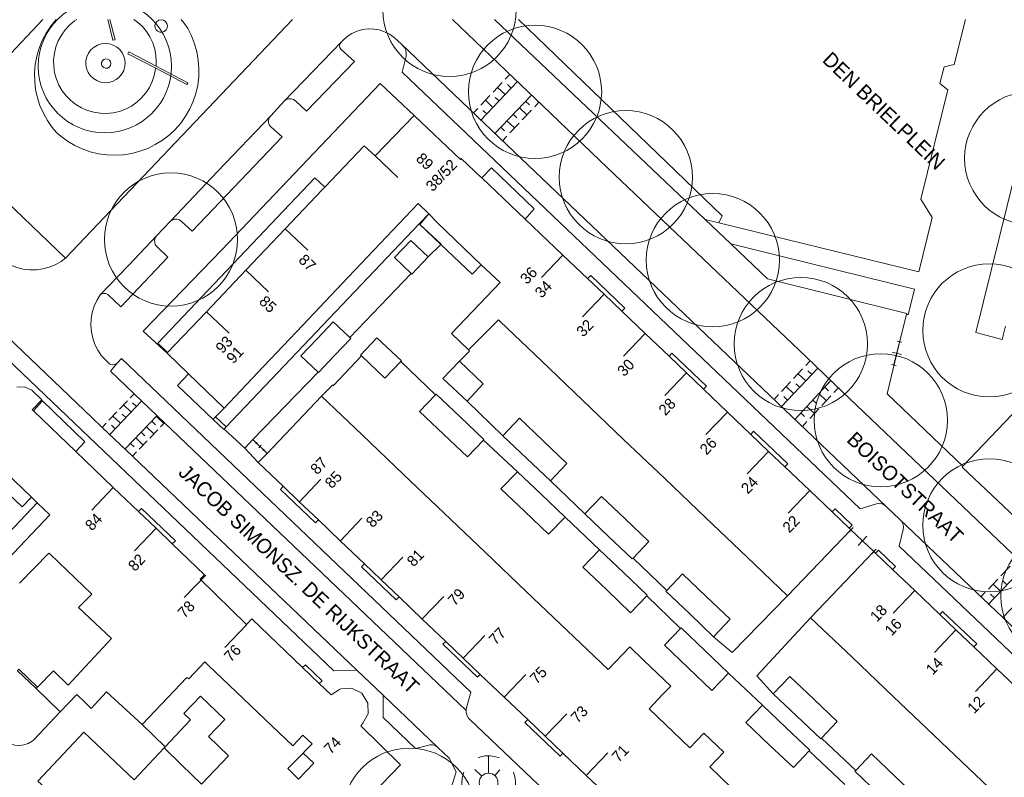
# Model space of a CAD drawing. Header units: metres. Extents: x 134994 to 136506, y 457393 to 459006.
# Tile 80 of 171: x 135147 to 135242, y 458127 to 458200. Entities that reach past the tile are written whole.
import ezdxf
from ezdxf.enums import TextEntityAlignment as Align

# ---------------------------------------------------------------- set-up
doc = ezdxf.new("R2010")
doc.units = ezdxf.units.M
for name, color, linetype, lineweight in [('B-WE-GR-BOOM-S', 250, 'Continuous', 13), ('B-WE-KG_BEBOUWING', 251, 'Continuous', 20), ('B-WE-KG_BEBOUWING TUSSENMUUR', 251, 'Continuous', 5), ('B-WE-KG_HUISNR', 251, 'Continuous', 5), ('B-WE-KG_ONDERGROND_REST', 251, 'Continuous', 5), ('B-WE-KG_STRAATNAAM', 251, 'Continuous', 5)]:
    doc.layers.add(name, color=color, linetype=linetype, lineweight=lineweight)
doc.styles.add('Styledgn000', font='dgn000.shx')

# ---------------------------------------------------------------- blocks, each defined once
blk = doc.blocks.new('SGR-BOOM_02')
blk.add_circle((0, 0), 6.4)

msp = doc.modelspace()

# ---------------------------------------------------------------- linework, layer by layer
at = {"layer": 'B-WE-KG_BEBOUWING', "flags": 128}
for points in [[(135165.709, 458161.58), (135165.93, 458161.809), (135166.761, 458162.671), (135163.338, 458165.959), (135162.28, 458164.84), (135165.709, 458161.58), (135166.74, 458160.61), (135166.757, 458160.628), (135166.96, 458160.85), (135185.513, 458180.356), (135187.584, 458178.384), (135190.591, 458175.521), (135191.472, 458176.443), (135193.281, 458174.721), (135188.611, 458169.831), (135190.251, 458168.251), (135193.121, 458171.141), (135193.289, 458170.98), (135197.242, 458167.206), (135201.194, 458163.431), (135205.147, 458159.657), (135209.099, 458155.882), (135213.051, 458152.107), (135217.004, 458148.333), (135220.901, 458144.611), (135226.981, 458150.951), (135226.812, 458151.112), (135225.17, 458152.68), (135223.027, 458154.727), (135220.633, 458157.013), (135219.074, 458158.501), (135217.36, 458160.138), (135215.122, 458162.276), (135212.822, 458164.472), (135211.169, 458166.05), (135209.508, 458167.637), (135207.217, 458169.825), (135204.976, 458171.965), (135203.264, 458173.599), (135201.686, 458175.106), (135199.312, 458177.374), (135195.697, 458180.826), (135191.538, 458184.798), (135191.461, 458184.871), (135191.433, 458184.842), (135189.545, 458186.637), (135189.461, 458186.551), (135185.021, 458190.771), (135181.281, 458186.891), (135180.221, 458187.881), (135176.432, 458183.894), (135176.201, 458183.651), (135172.64, 458179.899), (135168.854, 458175.91), (135165.068, 458171.921), (135161.343, 458167.996), (135161.281, 458167.931), (135163.338, 458165.959)], [(135195.697, 458180.826), (135196.541, 458181.811), (135192.441, 458185.741), (135191.538, 458184.798)], [(135161.343, 458167.996), (135160.386, 458168.905), (135175.475, 458184.803), (135176.432, 458183.894), (135176.433, 458183.893)], [(135166.761, 458162.671), (135170.542, 458166.651), (135174.33, 458170.638), (135178.118, 458174.625), (135185.421, 458182.311), (135186.441, 458181.331)], [(135191.472, 458176.443), (135187.251, 458180.461), (135186.441, 458181.331), (135185.513, 458180.356)], [(135201.686, 458175.106), (135201.981, 458175.401), (135205.271, 458172.271), (135204.976, 458171.965)], [(135209.508, 458167.637), (135209.791, 458167.941), (135213.101, 458164.761), (135212.822, 458164.472)], [(135148.439, 458162.399), (135148.342, 458162.492), (135149.27, 458163.47), (135148.29, 458164.4), (135147.59, 458164.69), (135146.84, 458164.68)], [(135203.741, 458125.271), (135201.551, 458127.361), (135199.305, 458129.504), (135197.614, 458131.118), (135195.928, 458132.727), (135193.676, 458134.876), (135191.379, 458137.068), (135189.739, 458138.633), (135188.053, 458140.242), (135185.801, 458142.391), (135183.58, 458144.51), (135181.864, 458146.148), (135180.244, 458147.694), (135177.926, 458149.906), (135175.823, 458151.913), (135173.989, 458153.663), (135172.426, 458155.155), (135170.051, 458157.421), (135170.899, 458158.313), (135176.131, 458163.811), (135180.035, 458160.082), (135183.97, 458156.322), (135187.905, 458152.562), (135191.841, 458148.803), (135195.776, 458145.043), (135199.712, 458141.283), (135203.647, 458137.524), (135205.732, 458139.706), (135207.06, 458138.437), (135209.667, 458135.947), (135208.894, 458135.137), (135207.582, 458133.764), (135211.518, 458130.004), (135212.858, 458131.407), (135214.76, 458129.59), (135213.42, 458128.187), (135215.453, 458126.245)], [(135152.52, 458158.49), (135153.381, 458159.411), (135149.311, 458163.371), (135148.439, 458162.399), (135152.52, 458158.49), (135156.121, 458155.041), (135158.537, 458152.727), (135160.224, 458151.111), (135161.791, 458149.611), (135164.881, 458146.651), (135164.461, 458146.221), (135168.921, 458141.851), (135169.441, 458142.411), (135174.285, 458137.746), (135175.91, 458136.18), (135176.201, 458136.461), (135174.581, 458138.001), (135174.285, 458137.746)], [(135217.36, 458160.138), (135217.631, 458160.441), (135220.921, 458157.311), (135220.633, 458157.013)], [(135172.426, 458155.155), (135172.171, 458154.851), (135175.551, 458151.631), (135175.823, 458151.913)], [(135145.361, 458147.461), (135150.011, 458152.401), (135148.823, 458153.543), (135148.247, 458154.097)], [(135161.791, 458149.611), (135162.081, 458149.901), (135158.821, 458153.021), (135158.537, 458152.727)], [(135225.17, 458152.68), (135225.471, 458152.971), (135227.101, 458151.411), (135226.812, 458151.112)], [(135174.351, 458129.501), (135174.562, 458129.723), (135175.209, 458130.406), (135174.343, 458131.235), (135173.361, 458130.211), (135165.248, 458137.96), (135164.901, 458138.291), (135163.391, 458136.651), (135163.191, 458136.781), (135158.881, 458132.251), (135155.478, 458135.397), (135153.983, 458133.798), (135153.349, 458134.423), (135152.616, 458135.146), (135151.006, 458133.486), (135148.696, 458135.716), (135148.829, 458135.85), (135150.38, 458137.42), (135151.797, 458136.024), (135155.937, 458140.512), (135152.763, 458143.513), (135154.054, 458144.784), (135150.065, 458148.612), (135149.941, 458148.731), (135147.111, 458145.841)], [(135243.323, 458135.393), (135241.009, 458137.598), (135238.776, 458139.726), (135237.063, 458141.359), (135235.51, 458142.84), (135233.117, 458145.12), (135230.978, 458147.158), (135229.356, 458148.704), (135229.181, 458148.871), (135223.111, 458142.501), (135227.085, 458138.716), (135231.032, 458134.957), (135234.98, 458131.197), (135238.927, 458127.438), (135242.874, 458123.678)], [(135229.356, 458148.704), (135229.621, 458149.011), (135231.261, 458147.451), (135230.978, 458147.158)], [(135180.244, 458147.694), (135179.971, 458147.411), (135183.301, 458144.221), (135183.58, 458144.51)], [(135235.51, 458142.84), (135235.791, 458143.121), (135239.061, 458140.011), (135238.776, 458139.726)], [(135191.379, 458137.068), (135191.121, 458136.791), (135187.781, 458139.961), (135188.053, 458140.242)], [(135175.91, 458136.18), (135177.039, 458135.093), (135177.851, 458135.603), (135177.99, 458135.69), (135179, 458135.76), (135180, 458135.27), (135180.58, 458134.29), (135180.59, 458133.27), (135180.472, 458133.053), (135180.1, 458132.37), (135179.888, 458132.118), (135183.711, 458128.391), (135180.061, 458124.591)], [(135199.305, 458129.504), (135199.041, 458129.221), (135195.661, 458132.451), (135195.928, 458132.727)], [(135173.919, 458127.012), (135172.871, 458128.011), (135174.351, 458129.501), (135175.371, 458128.531), (135173.919, 458127.012)]]:
    msp.add_lwpolyline(points, dxfattribs=at)
for points in [[(135184.729, 458175.609), (135183.131, 458177.121), (135184.701, 458178.781), (135186.371, 458177.201), (135184.791, 458175.541)], [(135177.375, 458167.725), (135178.931, 458169.361), (135178.839, 458169.449), (135177.253, 458170.955), (135175.698, 458169.32), (135174.143, 458167.685), (135175.79, 458166.12), (135175.821, 458166.091)], [(135179.953, 458167.684), (135182.211, 458165.551), (135183.737, 458167.155), (135183.791, 458167.211), (135181.451, 458169.421), (135179.871, 458167.761)], [(135189.372, 458167.172), (135191.661, 458164.981), (135190.105, 458163.321), (135187.781, 458165.511)], [(135187.836, 458160.146), (135190.131, 458157.971), (135191.677, 458159.594), (135191.731, 458159.651), (135189.432, 458161.83), (135187.141, 458164.001), (135187.087, 458163.945), (135185.541, 458162.321)], [(135243.09, 458162.69), (135237.743, 458157.077), (135237.66, 458156.99), (135243.36, 458151.59), (135246.128, 458148.968), (135246.186, 458149.029), (135248.75, 458151.736), (135254.155, 458157.443), (135248.448, 458162.848), (135245.835, 458160.089)], [(135195.826, 458157.834), (135198.111, 458155.664), (135199.701, 458157.351), (135197.422, 458159.515), (135195.131, 458161.691), (135193.541, 458160.004)], [(135145.406, 458159.503), (135144.521, 458160.352), (135143.244, 458159.04), (135142.211, 458159.934), (135138.591, 458156.156), (135131.182, 458148.424), (135131.071, 458148.308), (135131.95, 458147.5), (135131.87, 458147.42), (135131.962, 458147.336), (135142.221, 458158.051), (135142.252, 458158.021), (135147.381, 458153.171), (135148.247, 458154.097), (135144.071, 458158.111), (135144.139, 458158.182)], [(135195.641, 458152.716), (135193.361, 458154.891), (135194.955, 458156.547), (135197.227, 458154.379), (135199.518, 458152.193), (135197.921, 458150.541)], [(135203.691, 458150.336), (135205.971, 458148.161), (135206.049, 458148.242), (135207.571, 458149.831), (135205.287, 458152.009), (135203.011, 458154.181), (135201.411, 458152.511)], [(135203.526, 458145.181), (135201.241, 458147.361), (135202.841, 458149.041), (135205.124, 458146.856), (135207.411, 458144.674), (135207.36, 458144.621), (135205.811, 458143.001)], [(135211.491, 458142.876), (135213.771, 458140.691), (135215.371, 458142.361), (135213.088, 458144.543), (135210.811, 458146.721), (135209.279, 458145.122), (135209.211, 458145.061)], [(135211.346, 458137.696), (135213.621, 458135.511), (135215.221, 458137.181), (135212.948, 458139.364), (135210.671, 458141.551), (135210.598, 458141.474), (135209.071, 458139.881)], [(135224.147, 458130.944), (135225.671, 458132.551), (135223.391, 458134.716), (135221.111, 458136.881), (135219.511, 458135.211), (135221.799, 458133.04), (135224.081, 458130.874)], [(135161.106, 458130.094), (135163.531, 458132.701), (135162.901, 458133.301), (135164.491, 458134.981), (135166.821, 458132.721), (135165.26, 458131.085), (135167.195, 458129.239), (135164.606, 458126.525), (135162.671, 458128.371), (135161.015, 458129.996)], [(135220.756, 458131.946), (135223.041, 458129.781), (135222.982, 458129.719), (135221.451, 458128.111), (135219.171, 458130.281), (135216.891, 458132.451), (135218.471, 458134.11)], [(135229.641, 458125.601), (135231.921, 458123.441), (135231.974, 458123.497), (135233.501, 458125.111), (135231.222, 458127.27), (135228.941, 458129.431), (135227.439, 458127.844), (135227.361, 458127.761)]]:
    msp.add_lwpolyline(points, close=True, dxfattribs=at)
at = {"layer": 'B-WE-KG_BEBOUWING TUSSENMUUR'}
for p, q in [((135181.281, 458186.891), (135183.457, 458184.826)), ((135172.64, 458179.899), (135174.816, 458177.834)), ((135199.312, 458177.374), (135197.241, 458175.205)), ((135168.854, 458175.91), (135171.03, 458173.845)), ((135203.265, 458173.6), (135201.194, 458171.431)), ((135165.068, 458171.921), (135167.244, 458169.856)), ((135207.218, 458169.826), (135205.147, 458167.657)), ((135211.171, 458166.052), (135209.1, 458163.883)), ((135215.124, 458162.278), (135213.053, 458160.109)), ((135219.077, 458158.504), (135217.006, 458156.335)), ((135156.121, 458155.041), (135154.057, 458152.865)), ((135173.994, 458153.669), (135176.066, 458155.84)), ((135223.03, 458154.73), (135220.959, 458152.561)), ((135177.931, 458149.911), (135180.003, 458152.082)), ((135160.224, 458151.111), (135158.16, 458148.935)), ((135181.868, 458146.153), (135183.94, 458148.324)), ((135165.001, 458146.621), (135162.937, 458144.445)), ((135185.805, 458142.395), (135187.877, 458144.566)), ((135233.117, 458145.12), (135231.048, 458142.949)), ((135168.908, 458141.84), (135166.844, 458139.664)), ((135189.742, 458138.637), (135191.814, 458140.808)), ((135237.063, 458141.359), (135234.994, 458139.188)), ((135193.679, 458134.879), (135195.751, 458137.05)), ((135241.009, 458137.598), (135238.94, 458135.427)), ((135197.616, 458131.121), (135199.688, 458133.292)), ((135201.553, 458127.363), (135203.625, 458129.534))]:
    msp.add_line(p, q, dxfattribs=at)
at = {"layer": 'B-WE-KG_ONDERGROND_REST'}
for p, q in [((135151.536, 458177.069), (135173.325, 458200)), ((135212.974, 458180.786), (135192.73, 458200)), ((135178.036, 458197.856), (135172.538, 458192.157)), ((135194.221, 458194.731), (135193.779, 458194.265)), ((135194.946, 458194.043), (135191.406, 458190.313)), ((135193.484, 458193.954), (135192.599, 458193.021)), ((135194.356, 458193.421), (135193.994, 458193.765)), ((135192.738, 458189.022), (135196.287, 458192.739)), ((135193.766, 458192.799), (135193.041, 458193.488)), ((135171.254, 458190.756), (135172.538, 458192.157)), ((135192.304, 458192.711), (135191.419, 458191.778)), ((135192.586, 458191.556), (135191.861, 458192.244)), ((135193.176, 458192.178), (135192.814, 458192.522)), ((135195.729, 458192.155), (135196.091, 458191.81)), ((135196.602, 458191.621), (135197.011, 458192.049)), ((135191.124, 458191.467), (135190.681, 458191.001)), ((135191.996, 458190.934), (135191.634, 458191.278)), ((135194.533, 458190.902), (135194.894, 458190.556)), ((135195.131, 458191.528), (135195.854, 458190.838)), ((135195.406, 458190.368), (135196.303, 458191.308)), ((135193.934, 458190.275), (135194.658, 458189.584)), ((135194.209, 458189.114), (135195.106, 458190.054)), ((135138.998, 458189.079), (135151.536, 458177.069)), ((135193.336, 458189.648), (135193.698, 458189.303)), ((135193.461, 458188.331), (135193.91, 458188.801)), ((135160.275, 458179.221), (135161.621, 458180.616)), ((135215.43, 458178.449), (135212.974, 458180.786)), ((135212.974, 458180.786), (135214.305, 458180.459)), ((135184.729, 458175.609), (135178.839, 458169.449)), ((135232.322, 458171.651), (135231.77, 458169.52)), ((135230.99, 458166.32), (135231.77, 458169.52)), ((135231.43, 458169.098), (135231.876, 458168.99)), ((135231.653, 458169.044), (135231.109, 458166.806)), ((135222.632, 458166.74), (135223.066, 458167.204)), ((135230.933, 458168.033), (135231.829, 458167.816)), ((135183.737, 458167.155), (135187.087, 458163.945)), ((135220.314, 458162.801), (135223.789, 458166.514)), ((135221.473, 458165.503), (135222.342, 458166.431)), ((135230.886, 458166.86), (135231.333, 458166.752)), ((135175.79, 458166.12), (135169.526, 458159.634)), ((135222.637, 458165.284), (135221.908, 458165.967)), ((135223.217, 458165.902), (135222.852, 458166.244)), ((135220.315, 458164.265), (135221.184, 458165.193)), ((135221.479, 458164.046), (135220.749, 458164.729)), ((135225.06, 458165.302), (135221.581, 458161.578)), ((135222.059, 458164.665), (135221.694, 458165.006)), ((135224.475, 458164.675), (135224.84, 458164.334)), ((135225.784, 458164.612), (135225.35, 458164.147)), ((135157.746, 458163.644), (135158.128, 458164.047)), ((135219.591, 458163.492), (135220.025, 458163.956)), ((135220.9, 458163.427), (135220.535, 458163.769)), ((135223.317, 458163.437), (135223.682, 458163.095)), ((135223.896, 458164.056), (135224.627, 458163.373)), ((135225.061, 458163.838), (135224.193, 458162.908)), ((135155.79, 458160.126), (135158.851, 458163.357)), ((135156.724, 458162.565), (135157.49, 458163.374)), ((135157.833, 458162.282), (135157.107, 458162.97)), ((135158.344, 458162.821), (135157.981, 458163.165)), ((135193.541, 458160.004), (135190.105, 458163.321)), ((135222.738, 458162.817), (135223.469, 458162.134)), ((135223.903, 458162.599), (135223.035, 458161.669)), ((135155.703, 458161.487), (135156.469, 458162.296)), ((135156.811, 458161.204), (135156.086, 458161.891)), ((135157.322, 458161.743), (135156.959, 458162.087)), ((135160.329, 458161.946), (135157.247, 458158.735)), ((135160.278, 458161.843), (135160.998, 458161.152)), ((135222.16, 458162.197), (135222.525, 458161.856)), ((135155.064, 458160.813), (135155.447, 458161.217)), ((135156.3, 458160.665), (135155.938, 458161.008)), ((135159.304, 458160.877), (135160.024, 458160.186)), ((135160.41, 458160.587), (135159.639, 458159.784)), ((135159.818, 458161.413), (135160.178, 458161.067)), ((135161.052, 458161.256), (135160.667, 458160.855)), ((135222.746, 458161.36), (135222.312, 458160.895)), ((135158.275, 458159.806), (135158.996, 458159.114)), ((135158.79, 458160.342), (135159.15, 458159.996)), ((135169.526, 458159.634), (135170.899, 458158.313)), ((135157.761, 458159.27), (135158.121, 458158.924)), ((135159.381, 458159.516), (135158.61, 458158.713)), ((135168.741, 458158.821), (135170.051, 458157.421)), ((135169.823, 458159.222), (135169.949, 458159.354)), ((135169.886, 458159.288), (135170.538, 458158.661)), ((135170.087, 458158.843), (135170.338, 458159.104)), ((135170.475, 458158.595), (135170.601, 458158.726)), ((135191.677, 458159.594), (135194.955, 458156.547)), ((135158.353, 458158.445), (135157.967, 458158.043)), ((135201.411, 458152.511), (135198.111, 458155.664)), ((135230.412, 458153.167), (135231.672, 458151.957)), ((135199.518, 458152.193), (135202.841, 458149.041)), ((135226.773, 458150.731), (135227.189, 458151.171)), ((135226.981, 458150.951), (135229.181, 458148.871)), ((135226.981, 458150.951), (135229.181, 458148.871)), ((135226.981, 458150.951), (135229.181, 458148.871)), ((135227.665, 458149.471), (135228.497, 458150.351)), ((135228.973, 458148.651), (135229.389, 458149.091)), ((135209.279, 458145.122), (135206.049, 458148.242)), ((135243.713, 458147.517), (135240.164, 458143.8)), ((135242.283, 458147.468), (135241.386, 458146.528)), ((135241.086, 458146.214), (135240.189, 458145.274)), ((135241.361, 458145.054), (135240.638, 458145.744)), ((135241.529, 458142.513), (135245.076, 458146.218)), ((135241.959, 458145.68), (135241.598, 458146.026)), ((135207.36, 458144.621), (135210.598, 458141.474)), ((135239.89, 458144.961), (135239.441, 458144.491)), ((135240.763, 458144.427), (135240.401, 458144.772)), ((135146.921, 458137.42), (135148.696, 458135.716)), ((135182.03, 458135.06), (135179.5, 458137.47)), ((135215.221, 458137.181), (135218.471, 458134.11)), ((135187.25, 458130.091), (135182.03, 458135.06)), ((135161.106, 458130.094), (135158.881, 458132.251)), ((135224.147, 458130.944), (135227.439, 458127.844)), ((135226.388, 458126.495), (135222.982, 458129.719)), ((135192.172, 458127.57), (135192.176, 458129.26)), ((135191.522, 458127.292), (135190.846, 458127.938)), ((135192.763, 458127.348), (135193.238, 458127.891))]:
    msp.add_line(p, q, dxfattribs=at)
at = {"layer": 'B-WE-KG_ONDERGROND_REST', "flags": 128}
for points in [[(135149.364, 458200), (135141.663, 458191.884), (135138.998, 458189.079)], [(135162.653, 458200), (135162.944, 458199.663), (135163.265, 458199.15), (135163.632, 458198.431), (135163.926, 458197.68), (135164.144, 458196.904), (135164.284, 458196.11), (135164.344, 458195.306), (135164.325, 458194.499), (135164.226, 458193.699), (135164.048, 458192.912), (135163.794, 458192.147), (135163.465, 458191.411), (135163.064, 458190.711), (135162.596, 458190.054), (135162.066, 458189.447), (135161.477, 458188.895), (135160.838, 458188.405), (135160.152, 458187.979), (135159.428, 458187.624), (135158.673, 458187.343), (135157.893, 458187.137), (135157.096, 458187.01), (135156.291, 458186.962), (135155.486, 458186.995), (135154.687, 458187.106), (135153.903, 458187.297), (135153.142, 458187.564), (135152.412, 458187.905), (135151.718, 458188.317), (135151.069, 458188.795), (135150.716, 458189.1), (135150.405, 458189.448), (135150.255, 458189.635), (135149.794, 458190.293), (135149.4, 458190.994), (135149.077, 458191.73), (135148.829, 458192.495), (135148.659, 458193.281), (135148.567, 458194.079), (135148.555, 458194.883), (135148.623, 458195.684), (135148.771, 458196.475), (135148.996, 458197.246), (135149.296, 458197.992), (135149.669, 458198.704), (135150.111, 458199.376), (135150.618, 458200)], [(135152.603, 458200), (135152.409, 458199.877), (135151.926, 458199.477), (135151.498, 458199.018), (135151.132, 458198.509), (135150.833, 458197.958), (135150.607, 458197.373), (135150.457, 458196.764), (135150.386, 458196.14), (135150.395, 458195.513), (135150.483, 458194.892), (135150.649, 458194.288), (135150.891, 458193.709), (135151.205, 458193.166), (135151.585, 458192.667), (135152.026, 458192.22), (135152.52, 458191.834), (135153.058, 458191.513), (135153.634, 458191.263), (135154.236, 458191.088), (135154.856, 458190.992), (135155.483, 458190.975), (135156.107, 458191.038), (135156.718, 458191.179), (135157.306, 458191.398), (135157.862, 458191.689), (135158.376, 458192.049), (135158.84, 458192.471), (135159.246, 458192.948), (135159.589, 458193.473), (135159.862, 458194.038), (135160.061, 458194.633), (135160.183, 458195.248), (135160.193, 458195.316)], [(135155.59, 458200), (135156.091, 458198.021), (135156.291, 458198.061), (135155.799, 458200)], [(135158.098, 458200), (135158.454, 458199.748), (135158.912, 458199.327), (135159.311, 458198.851), (135159.646, 458198.327), (135159.911, 458197.765), (135160.102, 458197.173), (135160.215, 458196.562), (135160.249, 458195.941), (135160.228, 458195.53)], [(135160.925, 458199.94), (135160.709, 458199.977), (135160.496, 458199.933), (135160.311, 458199.817), (135160.181, 458199.642), (135160.122, 458199.432), (135160.142, 458199.215), (135160.238, 458199.019), (135160.398, 458198.871), (135160.6, 458198.789), (135160.818, 458198.786), (135161.023, 458198.86), (135161.188, 458199.003), (135161.291, 458199.196), (135161.318, 458199.412), (135161.265, 458199.624), (135161.141, 458199.803), (135160.961, 458199.926), (135160.925, 458199.94)], [(135193.869, 458195.071), (135188.714, 458200)], [(135195.038, 458200), (135214.6, 458181.14), (135214.305, 458180.459)], [(135214.305, 458180.459), (135233.49, 458175.75), (135234.79, 458180.97), (135233.69, 458182.75), (135236.28, 458193.26), (135235.53, 458193.86), (135235.93, 458195.47), (135236.9, 458195.69), (135237.976, 458200)], [(135183.802, 458197.637), (135183.1, 458198.28), (135182.66, 458198.591), (135182.178, 458198.834), (135181.666, 458199.003), (135181.135, 458199.095), (135180.596, 458199.107), (135180.061, 458199.039), (135179.542, 458198.893), (135179.051, 458198.672), (135178.597, 458198.38), (135178.192, 458198.025), (135178.036, 458197.856)], [(135157.147, 458196.449), (135156.981, 458196.799), (135156.747, 458197.109), (135156.455, 458197.364), (135156.116, 458197.553), (135155.746, 458197.67), (135155.36, 458197.708), (135154.974, 458197.667), (135154.605, 458197.547), (135154.268, 458197.355), (135153.978, 458197.098), (135153.746, 458196.786), (135153.583, 458196.434), (135153.496, 458196.056), (135153.487, 458195.669), (135153.558, 458195.287), (135153.706, 458194.928), (135153.924, 458194.607), (135154.203, 458194.338), (135154.531, 458194.131), (135154.895, 458193.996), (135155.278, 458193.937), (135155.666, 458193.959), (135156.04, 458194.059), (135156.387, 458194.234), (135156.69, 458194.476), (135156.937, 458194.775), (135157.118, 458195.118), (135157.225, 458195.491), (135157.253, 458195.878), (135157.202, 458196.263), (135157.147, 458196.449)], [(135178.036, 458197.856), (135177.911, 458197.705), (135177.856, 458197.517), (135177.88, 458197.322), (135177.979, 458197.153), (135178.019, 458197.114), (135179.297, 458195.957), (135174.68, 458191.2), (135173.642, 458192.151), (135173.436, 458192.309), (135173.205, 458192.387), (135172.961, 458192.386), (135172.731, 458192.306), (135172.538, 458192.157)], [(135230.412, 458153.167), (135230.199, 458153.343), (135229.945, 458153.451), (135229.671, 458153.482), (135229.442, 458153.447), (135227.852, 458152.987), (135183.872, 458194.957), (135184.242, 458196.497), (135184.268, 458196.783), (135184.214, 458197.066), (135184.084, 458197.323), (135184.002, 458197.427), (135183.802, 458197.637)], [(135183.802, 458197.637), (135190.276, 458191.46)], [(135160.193, 458195.316), (135157.501, 458196.721), (135157.601, 458196.901), (135160.228, 458195.53)], [(135155.077, 458196.045), (135154.995, 458195.874), (135154.991, 458195.685), (135155.064, 458195.51), (135155.203, 458195.381), (135155.382, 458195.32), (135155.57, 458195.337), (135155.735, 458195.429), (135155.848, 458195.581), (135155.889, 458195.766), (135155.851, 458195.952), (135155.74, 458196.105), (135155.576, 458196.2), (135155.388, 458196.22), (135155.208, 458196.161), (135155.077, 458196.045)], [(135160.228, 458195.53), (135163.291, 458193.931), (135163.191, 458193.751), (135160.193, 458195.316)], [(135197.386, 458191.708), (135193.869, 458195.071)], [(135185.021, 458190.771), (135181.765, 458193.869), (135166.531, 458177.861), (135159.001, 458170.051), (135161.281, 458167.931)], [(135262.65, 458193.47), (135243.42, 458187.93), (135238.97, 458169.92), (135241.51, 458169.27), (135241.822, 458170.53)], [(135190.276, 458191.46), (135193.892, 458188.01)], [(135222.676, 458167.576), (135203.602, 458185.764), (135197.386, 458191.708)], [(135171.254, 458190.756), (135166.159, 458185.419), (135161.621, 458180.616)], [(135171.254, 458190.756), (135171.104, 458190.567), (135171.025, 458190.341), (135171.024, 458190.101), (135171.101, 458189.874), (135171.248, 458189.684), (135172.333, 458188.725), (135163.706, 458179.678), (135162.668, 458180.604), (135162.467, 458180.744), (135162.233, 458180.814), (135161.988, 458180.805), (135161.759, 458180.718), (135161.621, 458180.616)], [(135151.536, 458177.069), (135151.103, 458176.751), (135150.552, 458176.44), (135149.967, 458176.2), (135149.357, 458176.036), (135148.73, 458175.951), (135148.098, 458175.945), (135147.47, 458176.019), (135146.856, 458176.171), (135146.267, 458176.4), (135145.711, 458176.701), (135145.205, 458177.064), (135139.291, 458182.795), (135138.883, 458183.287), (135138.553, 458183.813), (135138.294, 458184.377), (135138.109, 458184.97), (135138.002, 458185.582), (135137.974, 458186.202), (135138.026, 458186.821), (135138.158, 458187.427), (135138.366, 458188.012), (135138.647, 458188.566), (135138.998, 458189.079)], [(135193.892, 458188.01), (135219.194, 458163.87)], [(135187.584, 458178.384), (135187.611, 458178.411), (135185.571, 458180.321), (135186.441, 458181.331)], [(135160.275, 458179.221), (135157.595, 458176.381), (135154.861, 458173.55)], [(135160.275, 458179.221), (135160.14, 458179.022), (135160.078, 458178.79), (135160.095, 458178.551), (135160.189, 458178.33), (135160.34, 458178.16), (135161.359, 458177.172), (135156.848, 458172.389), (135155.602, 458173.565), (135155.411, 458173.665), (135155.198, 458173.689), (135154.99, 458173.634), (135154.861, 458173.55)], [(135186.371, 458177.201), (135187.584, 458178.384)], [(135232.322, 458171.651), (135232.35, 458171.76), (135218.95, 458175.1), (135215.43, 458178.449)], [(135215.43, 458178.449), (135233.1, 458174.1), (135232.49, 458171.64), (135232.322, 458171.651)], [(135156.492, 458166.97), (135156.45, 458166.941), (135156.234, 458166.847), (135156, 458166.831), (135155.773, 458166.894), (135155.054, 458167.617), (135154.988, 458167.7), (135154.636, 458168.218), (135154.353, 458168.777), (135154.144, 458169.368), (135154.011, 458169.98), (135153.958, 458170.604), (135153.984, 458171.23), (135154.09, 458171.847), (135154.274, 458172.446), (135154.532, 458173.017), (135154.861, 458173.55)], [(135145.22, 458170.18), (135145.357, 458170.02), (135145.488, 458169.762), (135145.544, 458169.478), (135145.52, 458169.19), (135145.23, 458168.03), (135177.316, 458137.409), (135179.5, 458137.47)], [(135155.063, 458160.812), (135154.06, 458161.77), (135145.22, 458170.18)], [(135189.372, 458167.172), (135190.331, 458168.141), (135190.251, 458168.251)], [(135190.027, 458133.596), (135190.03, 458133.72), (135190.451, 458135.361), (135156.923, 458167.425), (135156.492, 458166.97)], [(135176.131, 458163.811), (135177.211, 458164.891), (135177.276, 458164.826), (135179.953, 458167.684)], [(135226.176, 458164.239), (135222.676, 458167.576)], [(135158.128, 458164.047), (135155.85, 458166.222), (135156.492, 458166.97)], [(135237.743, 458157.077), (135230.45, 458164.04), (135230.99, 458166.32)], [(135161.052, 458161.256), (135158.128, 458164.047)], [(135219.194, 458163.87), (135222.712, 458160.514)], [(135242.505, 458148.669), (135226.176, 458164.239)], [(135166.757, 458160.628), (135166.74, 458160.61), (135165.709, 458161.58)], [(135165.93, 458161.809), (135166.96, 458160.85)], [(135157.965, 458158.04), (135155.063, 458160.812)], [(135190.027, 458133.596), (135161.052, 458161.256)], [(135166.96, 458160.85), (135166.757, 458160.628)], [(135166.757, 458160.628), (135168.741, 458158.821)], [(135168.741, 458158.821), (135169.526, 458159.634)], [(135222.712, 458160.514), (135230.412, 458153.167)], [(135179.5, 458137.47), (135157.965, 458158.04)], [(135148.823, 458153.543), (135137.72, 458141.86), (135137.46, 458142.11)], [(135270.142, 458115.317), (135269.924, 458115.484), (135269.668, 458115.583), (135269.394, 458115.603), (135269.162, 458115.557), (135267.602, 458115.127), (135231.622, 458149.407), (135232.012, 458150.997), (135232.035, 458151.271), (135231.978, 458151.539), (135231.846, 458151.78), (135231.672, 458151.957)], [(135231.672, 458151.957), (135239.011, 458144.967)], [(135220.901, 458144.611), (135215.581, 458139.185), (135213.771, 458140.691)], [(135239.011, 458144.967), (135242.807, 458141.351)], [(135223.111, 458142.501), (135217.943, 458136.93), (135219.511, 458135.211)], [(135148.829, 458135.85), (135147.05, 458137.57), (135146.91, 458137.43), (135146.921, 458137.42)], [(135182.03, 458135.06), (135182.05, 458132.94), (135185.15, 458129.94), (135186.3, 458130.22), (135186.541, 458130.304), (135186.796, 458130.31), (135187.04, 458130.236), (135187.25, 458130.091)], [(135142.99, 458133.39), (135145.51, 458130.81), (135145.861, 458130.561), (135146.252, 458130.381), (135146.669, 458130.276), (135147.099, 458130.25), (135147.526, 458130.304), (135147.935, 458130.436), (135148.314, 458130.641), (135148.5, 458130.78), (135151.006, 458133.486)], [(135190.027, 458133.596), (135190.024, 458133.423), (135190.097, 458133.136), (135190.244, 458132.878), (135190.38, 458132.73), (135198.28, 458125.19), (135198.511, 458125.004), (135198.784, 458124.886), (135199.078, 458124.844), (135199.226, 458124.853)], [(135161.015, 458129.996), (135158.13, 458126.93), (135153.28, 458131.53), (135148.87, 458126.82), (135153.75, 458122.38), (135150.536, 458118.996)], [(135187.25, 458130.091), (135187.3, 458130.04), (135188.37, 458129.02), (135189.06, 458127.69), (135188.59, 458126.17), (135186.46, 458123.97), (135185.671, 458123.141)], [(135193.195, 458129.051), (135192.763, 458129.193), (135192.313, 458129.256), (135191.858, 458129.24), (135191.413, 458129.145), (135191.157, 458129.051)], [(135189.791, 458127.678), (135189.652, 458127.246), (135189.59, 458126.795), (135189.608, 458126.341), (135189.705, 458125.897), (135189.801, 458125.639)], [(135194.605, 458125.773), (135194.725, 458126.212), (135194.766, 458126.665), (135194.727, 458127.118), (135194.609, 458127.557), (135194.558, 458127.687)]]:
    msp.add_lwpolyline(points, dxfattribs=at)
at = {"layer": 'B-WE-KG_ONDERGROND_REST'}
msp.add_circle((135192.172, 458126.671), 0.899, dxfattribs=at)

# ---------------------------------------------------------------- block references
at = {"layer": 'B-WE-GR-BOOM-S'}
for p in [(135188.414, 458200.924), (135155.305, 458195.513), (135196.635, 458193.059), (135244.302, 458186.67), (135205.357, 458184.856), (135161.666, 458178.863), (135213.711, 458176.881), (135240.282, 458170.13), (135222.167, 458168.822), (135229.847, 458161.492), (135240.29, 458151.398), (135247.794, 458144.599), (135184.573, 458123.592)]:
    msp.add_blockref('SGR-BOOM_02', p, dxfattribs=at)

# ---------------------------------------------------------------- texts
at = {"layer": 'B-WE-KG_HUISNR', "linetype": 'Continuous', "style": 'Styledgn000'}
for s, rotation, p in [('89', 316.3214, (135185.479, 458186.92)), ('87', 316.3214, (135174.194, 458177.18)), ('85', 316.3214, (135170.407, 458173.192)), ('93', 46.34, (135166.22, 458168.203)), ('91', 46.34, (135167.258, 458167.218)), ('87', 46.34, (135175.327, 458156.553)), ('85', 46.34, (135176.723, 458155.221)), ('83', 46.34, (135180.66, 458151.462)), ('81', 46.34, (135184.596, 458147.704)), ('79', 46.34, (135188.535, 458143.947)), ('77', 46.34, (135192.47, 458140.188)), ('75', 46.34, (135196.409, 458136.431)), ('73', 46.34, (135200.345, 458132.673)), ('71', 46.34, (135204.282, 458128.914))]:
    msp.add_text(s, height=1.054, rotation=rotation, dxfattribs=at).set_placement(p, align=Align.MIDDLE_LEFT)
for s, rotation, p in [('38/52', 46.3289, (135188.851, 458186.315)), ('36', 46.3197, (135196.559, 458175.981)), ('34', 46.3285, (135197.974, 458174.659)), ('32', 46.3285, (135201.961, 458170.921)), ('30', 46.3285, (135205.891, 458167.122)), ('28', 46.3285, (135209.86, 458163.366)), ('26', 46.3285, (135213.814, 458159.592)), ('24', 46.3285, (135217.779, 458155.83)), ('84', 46.532, (135154.764, 458152.293)), ('22', 46.3285, (135221.766, 458152.092)), ('82', 46.532, (135158.901, 458148.399)), ('78', 46.532, (135163.666, 458143.896)), ('18', 46.3752, (135230.177, 458143.528)), ('16', 46.384, (135231.582, 458142.195)), ('76', 46.532, (135168.107, 458139.687)), ('14', 46.384, (135235.539, 458138.446)), ('12', 46.384, (135239.519, 458134.721)), ('74', 46.3226, (135177.715, 458130.823))]:
    msp.add_text(s, height=1.054, rotation=rotation, dxfattribs=at).set_placement(p, align=Align.MIDDLE_RIGHT)
at = {"layer": 'B-WE-KG_STRAATNAAM', "style": 'Styledgn000'}
for s, height, rotation, p in [('DEN BRIELPLEIN', 1.39997, 316.27738, (135229.669, 458190.726)), ('JACOB SIMONSZ. DE RIJKSTRAAT', 1.4, 316.48035, (135173.48, 458145.717))]:
    msp.add_text(s, height=height, rotation=rotation, dxfattribs=at).set_placement(p, align=Align.CENTER)
msp.add_text('BOISOTSTRAAT', height=1.4, rotation=316.40232, dxfattribs=at).set_placement((135226.483, 458159.506))

doc.saveas('drawing.dxf')
